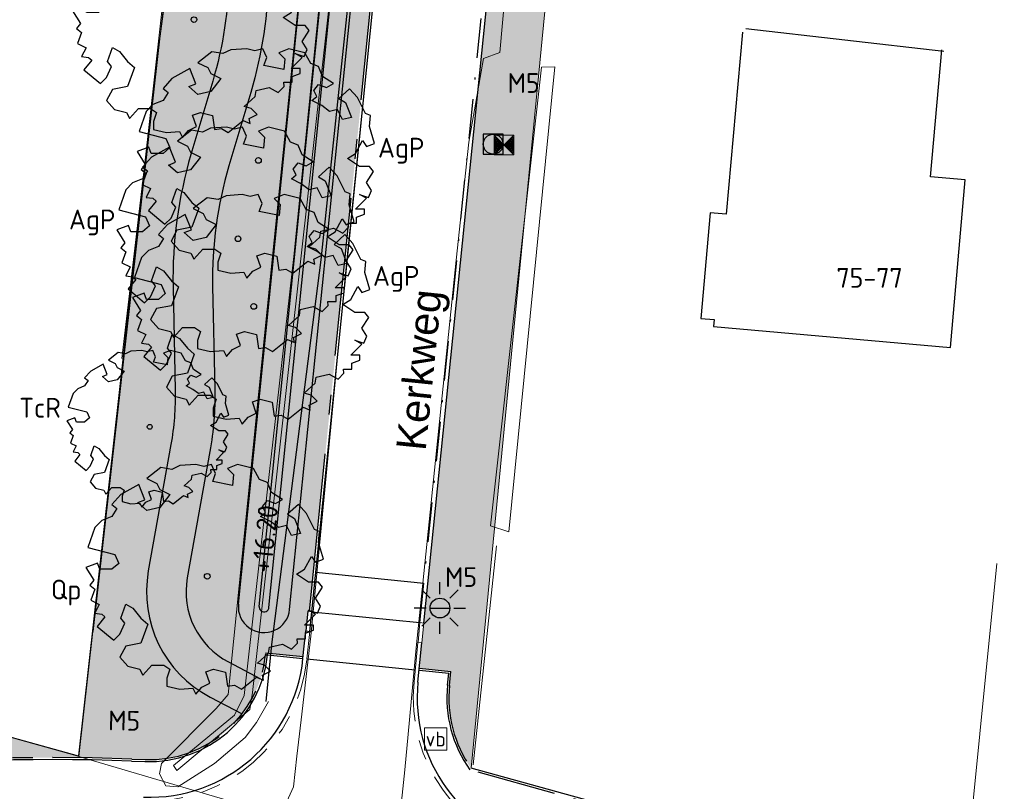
# Model space of a CAD drawing. Header units: metres. Extents: x 174282 to 175177, y 462028 to 462851.
# Tile 22 of 256: x 174562 to 174612, y 462273 to 462312. Entities that reach past the tile are written whole.
import ezdxf
from ezdxf.enums import TextEntityAlignment as Align

# ---------------------------------------------------------------- set-up
doc = ezdxf.new("R2010")
doc.units = ezdxf.units.M
for name, pattern in [('VH-GELEIDEBAND_50X200', [8, 4, -2, 0, -2]), ('VH-OPSLUITBAND', [10, 4, -2, 2, -2]), ('VH-OPSLUITBAND_100X200', [16, 8, -2, 4, -2]), ('VH-OPSLUITBAND_120X250', [26, 16, -4, 2, -4])]:
    doc.linetypes.add(name, pattern=pattern)
for name, color, linetype, lineweight in [('B-ME-GR-HAAG-G', 8, 'GR-HAAG1', 20), ('B-ME-IE-MEUBILAIR_SIGNAALKAST-S', 8, 'Continuous', 20), ('B-ME-IE-MEUBILAIR_WEGMEUBILAIR_VERKEERSBORD-S', 8, 'Continuous', 25), ('B-ME-IE-TERREINAFSCHEIDING_KUNSTMATIG_RASTERHEKWERK-G', 8, 'IE-TERREINAFSCHEIDING-KUNSTMATIG-OPEN', 20), ('B-ME-OG-BEBOUWING_HOOFDGEBOUW-G', 8, 'Continuous', 30), ('B-ME-RI-VWA_RIOOLPUT_INSPECTIEPUT-S', 8, 'Continuous', 20), ('B-ME-VH-VERHARDING_ASFALT-G', 8, 'Continuous', 20), ('B-ME-WH-WATERGANG_SLOOT_BODEM-G', 8, 'Continuous', 20), ('B-ME-WH-WATERGANG_SLOOT_INSTEEK-G', 8, 'Continuous', 20), ('B-WE-OG-BEBOUWING-G', 8, 'Continuous', 30), ('B-WE-OG-BEBOUWING_HUISNUMMER-T20', 8, 'Continuous', 20), ('B-WE-OG-STRAATNAAM-T30', 8, 'Continuous', 20), ('B-WE-OG-WEG_VERHARD_OPEN -G', 8, 'Continuous', 20), ('B-WE-WH-WATERGANG_SLOOT_INSTEEK-G', 8, 'Continuous', 20), ('B-XX-KG-GRENS_PERCEEL-BEREKEND-G', 213, 'Continuous', 20), ('B-XX-KG-GRENS_PERCEEL-G', 213, 'Continuous', 20), ('N-WE-AL-WERKGRENS-G', 173, 'AL-WERKGRENS', 20), ('N-WE-GR-SOORTNAAM-BOOM-T20', 90, 'Continuous', 25), ('N-WE-GR-SOORTNAAM-GRAS-T20', 90, 'Continuous', 25), ('N-WE-IE-MEUBILAIR_WEGMEUBILAIR-LICHTMAST-PAALTOP-6.00-S', 5, 'Continuous', 25), ('N-WE-KL-TRACE_WENSTRACE-A', 1, 'Continuous', 20), ('N-WE-VH-KANTOPSLUITING_ACHTERKANTBAND-G', 50, 'Continuous', 25), ('N-WE-VH-KANTOPSLUITING_EINDVERLOOPBAND_200X200-G', 141, 'Continuous', 25), ('N-WE-VH-KANTOPSLUITING_GELEIDEBAND_50-200X200-G', 210, 'VH-GELEIDEBAND_50X200', 25), ('N-WE-VH-KANTOPSLUITING_OPSLUITBAND_100X200-G', 152, 'VH-OPSLUITBAND_100X200', 25), ('N-WE-VH-KANTOPSLUITING_OPSLUITBAND_120X250-G', 152, 'VH-OPSLUITBAND_120X250', 25), ('N-WE-VH-KANTOPSLUITING_OPSLUITBAND_200X200-G', 152, 'VH-OPSLUITBAND', 20), ('N-WE-VH-VERHARDING_DREMPEL_ASFALT-G', 30, 'Continuous', 25), ('N-WE-VH-VERHARDING_HALFVERHARDING-G', 25, 'Continuous', 25), ('N-WE-VH-VERHARDING_HALFVERHARDING-V', 121, 'Continuous', 25), ('N-WE-WH-NAP-T20', 50, 'Continuous', 20), ('N-WE-WH-WATERGANG_BODEM-G', 92, 'Continuous', 25), ('N-WE-WH-WATERGANG_BODEM-V', 163, 'Continuous', 25), ('N-WE-WH-WATERGANG_INSTEEK-G', 50, 'Continuous', 25), ('N-WE-WH-WATERGANG_TALUD-V', 95, 'Continuous', 25)]:
    doc.layers.add(name, color=color, linetype=linetype, lineweight=lineweight)
for name, color, linetype, lineweight, true_color in [('N-WE-GR-BOOM-1E-GROOTTE-S', 7, 'Continuous', 25, 0x00cc00), ('N-WE-GR-BOOM-2E-GROOTTE-S', 7, 'Continuous', 25, 0x00cc00), ('N-WE-GR-GRAS_BERM-NECTAR-ONDER-MAAIMES-V', 7, 'Continuous', 25, 0xc4ff8a), ('N-WE-VH-KANTOPSLUITING_VERLOOPBAND_50-200x200-200x200-G', 150, 'Continuous', 20, 0x007fff)]:
    doc.layers.add(name, color=color, linetype=linetype, lineweight=lineweight, true_color=true_color)
doc.layers.add('N-WE-VH-MATERIAALGRENS-G', color=7, linetype='Continuous')
doc.styles.add('NLCS-ISO', font='NLCS-ISO.ttf')
doc.styles.add('NLCS-ISO-M500-T20', font='NLCS-ISO.ttf', dxfattribs={"height": 1})
doc.styles.add('NLCS-ISO-M500-T30', font='NLCS-ISO.ttf', dxfattribs={"height": 1.5})
doc.linetypes.add('AL-WERKGRENS', pattern='A,10,[106,Afdeling.shx,S=1,R=0,X=0,Y=0],-2', length=12)
doc.linetypes.add('GR-HAAG1', pattern='A,6,[176,NLCS.SHX,S=0.125,R=0,X=0,Y=0],-2', length=8)
doc.linetypes.add('IE-TERREINAFSCHEIDING-KUNSTMATIG-OPEN', pattern='A,7,-1.5,[67,NLCS.SHX,S=0.75,R=0,X=0,Y=0],-1.5', length=10)

# ---------------------------------------------------------------- blocks, each defined once
blk = doc.blocks.new('068')
at = {"color": 0, "linetype": 'Continuous'}
for p, q in [((-0.5, -0.5), (-0.5, 0.5)), ((-0.5, 0.5), (0.5, 0.5)), ((-0.5, -0.5), (0.5, 0.5)), ((0.5, -0.5), (-0.5, 0.5)), ((0.5, 0.5), (0.5, -0.5)), ((-0.45, -0.4), (-0.45, 0.4)), ((-0.45, 0.4), (-0.05, 0)), ((-0.05, 0), (-0.45, -0.4)), ((-0.4, -0.3), (-0.4, 0.3)), ((-0.4, 0.3), (-0.1, 0)), ((-0.1, 0), (-0.4, -0.3)), ((-0.35, -0.2), (-0.35, 0.2)), ((-0.35, 0.2), (-0.15, 0)), ((-0.15, 0), (-0.35, -0.2)), ((-0.3, -0.1), (-0.3, 0.1)), ((-0.3, 0.1), (-0.2, 0)), ((-0.2, 0), (-0.3, -0.1)), ((-0.26, -0.02), (-0.26, 0.02)), ((-0.26, 0.02), (-0.24, 0)), ((-0.24, 0), (-0.26, -0.02)), ((0.45, 0.4), (0.05, 0)), ((0.05, 0), (0.45, -0.4)), ((0.4, 0.3), (0.1, 0)), ((0.1, 0), (0.4, -0.3)), ((0.35, 0.2), (0.15, 0)), ((0.15, 0), (0.35, -0.2)), ((0.3, 0.1), (0.2, 0)), ((0.2, 0), (0.3, -0.1)), ((0.26, 0.02), (0.24, 0)), ((0.24, 0), (0.26, -0.02)), ((0.26, -0.02), (0.26, 0.02)), ((0.3, -0.1), (0.3, 0.1)), ((0.35, -0.2), (0.35, 0.2)), ((0.4, -0.3), (0.4, 0.3)), ((0.45, -0.4), (0.45, 0.4)), ((0.5, -0.5), (-0.5, -0.5))]:
    blk.add_line(p, q, dxfattribs=at)
blk = doc.blocks.new('B-SRI-PUT_VWA-SO')
at = {"flags": 128}
blk.add_lwpolyline([(-2.00008364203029, 2.000083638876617), (1.99991635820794, 2.000083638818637), (1.999916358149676, -1.99991636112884), (-2.000083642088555, -1.999916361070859)], close=True, dxfattribs=at)
at = {"lineweight": -3, "flags": 128}
blk.add_lwpolyline([(2.000083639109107, -1.99991635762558), (1.99991635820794, 2.000083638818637), (-2.000083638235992, 1.999916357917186), (-1.999916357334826, -2.000083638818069)], close=True, dxfattribs=at)
at = {"lineweight": -3}
blk.add_circle((0, 0), 1.999999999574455, dxfattribs=at)
blk = doc.blocks.new('SIE-WEG_VERKEERSBORD-SO')
at = {"color": 0, "linetype": 'ByBlock', "lineweight": 18}
blk.add_lwpolyline([(-1.125, -1.125), (1.125, -1.125), (1.125, 1.125), (-1.125, 1.125)], close=True, dxfattribs=at)
at = {"color": 0, "linetype": 'ByBlock', "lineweight": 18, "style": 'NLCS-ISO'}
blk.add_text('vb', height=1.5, dxfattribs=at).set_placement((0, 0), align=Align.MIDDLE_CENTER)
blk = doc.blocks.new('SGR-BOOM_1EGROOTTE')
at = {"linetype": 'Continuous', "flags": 128}
blk.add_lwpolyline([(167869.0515202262, 467739.1556611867), (167868.8494327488, 467739.6599609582), (167868.4486004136, 467739.8110639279), (167868.1446613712, 467740.3646383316), (167867.3364325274, 467740.5666382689), (167866.83377547, 467740.3645509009), (167867.1376977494, 467740.0623117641), (167867.0851679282, 467739.5070708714), (167866.0781706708, 467739.7090575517), (167866.2276307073, 467740.1131752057), (167866.0255466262, 467740.5665508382), (167865.6230883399, 467740.4663184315), (167865.2189739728, 467740.5664970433), (167864.4140474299, 467740.5155192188), (167864.0099531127, 467740.3150811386), (167863.4547091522, 467740.4136069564), (167862.7483789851, 467739.8599651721), (167863.2527089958, 467739.6086635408), (167863.4038589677, 467739.3047715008), (167863.9081889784, 467739.0534698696), (167863.403919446, 467738.3979932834), (167862.7484864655, 467738.2484625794), (167862.2950706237, 467738.6492545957), (167862.6511367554, 467738.7906272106), (167862.3459340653, 467739.5593216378), (167861.437546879, 467739.0533050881), (167860.9841914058, 467738.5489616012), (167861.2371828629, 467738.3469246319), (167860.9842317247, 467737.9444427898), (167860.478289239, 467737.7423552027), (167860.1267718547, 467737.3907909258), (167859.7736556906, 467736.3804981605), (167861.1338465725, 467736.027405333), (167861.3359306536, 467735.5740297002), (167860.9844099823, 467735.2717468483), (167860.3798911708, 467735.2717065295), (167860.2645594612, 467735.587631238), (167859.6735173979, 467735.3718649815), (167860.077668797, 467734.7164489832), (167859.8756317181, 467734.4651002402), (167860.126980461, 467734.2630631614), (167859.9249636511, 467733.7078122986), (167860.3487980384, 467733.4959304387), (167860.1270612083, 467733.0523828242), (167860.4786053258, 467733.0031248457), (167860.6371384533, 467732.864022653), (167860.2443994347, 467732.3829941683), (167861.0848543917, 467731.6906366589), (167861.3887363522, 467731.9929163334), (167861.6400345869, 467732.5481704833), (167861.4379639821, 467732.7994922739), (167861.6892521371, 467733.5058761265), (167862.0440918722, 467733.30384595), (167862.4482331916, 467732.7995596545), (167862.7997940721, 467732.4989664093), (167862.4483172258, 467731.5395978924), (167861.6893932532, 467731.3900602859), (167861.3888137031, 467730.8331601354), (167861.7929516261, 467730.3797979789), (167862.3958378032, 467730.2287084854), (167862.4714127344, 467730.0775838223), (167862.5469876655, 467729.9264591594), (167863.0019858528, 467730.4308027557), (167863.6065046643, 467730.4308430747), (167863.9087775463, 467730.228809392), (167863.7593207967, 467729.7754103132), (167863.759347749, 467729.3713026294), (167864.4148008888, 467729.2185739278), (167865.0702403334, 467729.2711844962), (167865.2197475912, 467728.9672923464), (167865.5236260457, 467729.3221388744), (167865.9260776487, 467729.522576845), (167865.7333766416, 467730.0964089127), (167866.1280843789, 467730.2289574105), (167866.7342560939, 467730.076225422), (167866.8345086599, 467729.3715077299), (167867.1876886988, 467729.4240981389), (167867.5392432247, 467729.218782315), (167868.2964940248, 467729.8249943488), (167868.651330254, 467729.6755310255), (167868.5987466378, 467729.9268627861), (167869.0028408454, 467730.1289435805), (167868.7005612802, 467730.4311828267), (167868.3473709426, 467730.5330075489), (167868.9025748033, 467731.0357151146), (167868.9518360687, 467731.3379778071), (167869.6072688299, 467731.4907939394), (167870.0623175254, 467731.2378463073), (167870.3629140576, 467731.5401257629), (167870.3423943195, 467731.7499664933), (167870.7670077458, 467731.7499948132), (167870.7669879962, 467732.0461086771), (167871.1710857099, 467732.1956226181), (167871.1710689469, 467732.4469578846), (167870.7176798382, 467732.4469276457), (167871.2728800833, 467733.0038447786), (167870.919683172, 467733.2042323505), (167871.3730823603, 467733.0531328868), (167871.5241885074, 467733.4063265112), (167871.2728262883, 467733.8104174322), (167871.6243301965, 467734.364035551), (167871.4222595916, 467734.6153573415), (167870.9195890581, 467734.6153238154), (167870.3134004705, 467735.0210337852), (167870.7174913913, 467735.272396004), (167871.0706312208, 467735.9278625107), (167871.2727051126, 467735.6272592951), (167871.6735173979, 467735.776773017), (167871.4221249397, 467736.6342530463), (167871.4746547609, 467737.189493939), (167871.2200273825, 467737.2896825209), (167870.8158659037, 467738.096228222), (167870.4122671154, 467738.5450985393), (167869.8651256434, 467738.0531398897), (167870.2130065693, 467737.8448527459), (167870.5153164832, 467737.087581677), (167870.0619340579, 467736.9873458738), (167869.8089225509, 467737.4899995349), (167869.4048214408, 467737.3914097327), (167869.0023363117, 467737.6936422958), (167868.498006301, 467737.944943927), (167868.7493280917, 467738.1470145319), (167868.5981783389, 467738.4476211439), (167868.8494933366, 467738.7515400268), (167869.2536111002, 467738.6004372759), (167869.6067811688, 467738.8025146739)], close=True, dxfattribs=at)
at = {"linetype": 'Continuous'}
blk.add_circle((167865.804156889, 467734.918884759), 0.143196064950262, dxfattribs=at)
blk = doc.blocks.new('SGR-BOOM_2EGROOTTE')
at = {"linetype": 'Continuous', "flags": 128}
blk.add_lwpolyline([(2.215013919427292, 2.88988874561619), (2.077170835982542, 3.233869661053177), (1.803764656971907, 3.336936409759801), (1.596449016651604, 3.714527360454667), (1.04515926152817, 3.852310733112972), (0.702298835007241, 3.714467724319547), (0.9096030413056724, 3.508311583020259), (0.873772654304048, 3.129583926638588), (0.1869037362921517, 3.26735825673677), (0.288849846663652, 3.543005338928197), (0.1510090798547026, 3.85225109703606), (-0.1235061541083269, 3.783882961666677), (-0.3991509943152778, 3.85221440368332), (-0.948188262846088, 3.817442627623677), (-1.223819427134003, 3.680724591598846), (-1.602549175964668, 3.747928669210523), (-2.084334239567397, 3.370291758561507), (-1.740332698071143, 3.198879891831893), (-1.637233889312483, 2.991596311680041), (-1.293232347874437, 2.820184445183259), (-1.637192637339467, 2.373086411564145), (-2.084260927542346, 2.271092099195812), (-2.393534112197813, 2.544470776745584), (-2.15066278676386, 2.640900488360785), (-2.358840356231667, 3.165223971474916), (-2.97844772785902, 2.82007204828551), (-3.287679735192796, 2.47606131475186), (-3.11511524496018, 2.338252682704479), (-3.287652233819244, 2.06372138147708), (-3.632753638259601, 1.92587822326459), (-3.872522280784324, 1.686077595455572), (-4.113381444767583, 0.9969608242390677), (-3.185600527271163, 0.7561175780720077), (-3.047759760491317, 0.4468718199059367), (-3.287530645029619, 0.2406858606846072), (-3.69987057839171, 0.2406583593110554), (-3.778537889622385, 0.4561493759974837), (-4.181685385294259, 0.3089760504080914), (-3.906015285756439, -0.1380806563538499), (-4.043823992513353, -0.3095246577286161), (-3.872379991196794, -0.4473333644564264), (-4.010174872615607, -0.8260678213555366), (-3.721079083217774, -0.9705916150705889), (-3.872324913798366, -1.273133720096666), (-3.63253803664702, -1.306732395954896), (-3.524403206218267, -1.401613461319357), (-3.792288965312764, -1.729721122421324), (-3.219017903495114, -2.201975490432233), (-3.011741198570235, -1.99579169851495), (-2.840331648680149, -1.617054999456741), (-2.978163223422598, -1.445629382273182), (-2.806760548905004, -0.963807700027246), (-2.56472574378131, -1.101611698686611), (-2.28906251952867, -1.445583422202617), (-2.049264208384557, -1.650616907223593), (-2.289005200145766, -2.304998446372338), (-2.80666429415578, -2.406997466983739), (-3.011688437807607, -2.786856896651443), (-2.736027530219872, -3.09609346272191), (-2.324801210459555, -3.199151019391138), (-2.273251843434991, -3.30223256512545), (-2.221702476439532, -3.405314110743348), (-1.91134998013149, -3.061303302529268), (-1.499010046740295, -3.061275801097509), (-1.292830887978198, -3.199082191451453), (-1.394774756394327, -3.508343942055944), (-1.394756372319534, -3.783984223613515), (-0.9476743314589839, -3.888159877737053), (-0.5006016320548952, -3.852274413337), (-0.3986233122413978, -4.059558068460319), (-0.1913489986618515, -3.817518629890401), (0.08316167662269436, -3.680800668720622), (-0.04827893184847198, -3.289392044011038), (0.2209496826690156, -3.198981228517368), (0.6344170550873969, -3.303159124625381), (0.7027989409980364, -3.783844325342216), (0.9437016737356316, -3.747972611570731), (1.183495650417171, -3.888017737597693), (1.70001348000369, -3.474522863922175), (1.94204589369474, -3.576471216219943), (1.906178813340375, -3.405038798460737), (2.18180990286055, -3.267200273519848), (1.975626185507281, -3.061044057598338), (1.734716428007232, -2.991589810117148), (2.113418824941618, -2.648694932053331), (2.147019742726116, -2.442522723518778), (2.594087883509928, -2.338287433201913), (2.904474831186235, -2.510822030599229), (3.109510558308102, -2.304638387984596), (3.09551412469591, -2.161506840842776), (3.385141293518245, -2.16148752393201), (3.385127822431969, -1.959509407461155), (3.660761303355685, -1.857526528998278), (3.660749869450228, -1.686091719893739), (3.351494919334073, -1.686112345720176), (3.730194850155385, -1.306241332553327), (3.48928060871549, -1.169557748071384), (3.798542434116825, -1.272622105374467), (3.901611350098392, -1.03171010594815), (3.730158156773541, -0.7560812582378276), (3.969917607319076, -0.3784604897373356), (3.832086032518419, -0.2070348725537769), (3.489216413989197, -0.2070577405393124), (3.075737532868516, 0.06967545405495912), (3.351366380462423, 0.2411286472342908), (3.592241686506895, 0.68821980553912), (3.730075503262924, 0.483179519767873), (4.00346800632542, 0.5851622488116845), (3.831994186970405, 1.170046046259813), (3.86782457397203, 1.548773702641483), (3.694144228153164, 1.617111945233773), (3.418467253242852, 2.16725363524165), (3.143174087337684, 2.473426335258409), (2.769971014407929, 2.137863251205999), (3.007259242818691, 1.99579139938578), (3.213463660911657, 1.479259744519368), (2.904213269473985, 1.410889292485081), (2.731635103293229, 1.753747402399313), (2.455999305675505, 1.686499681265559), (2.18146576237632, 1.892651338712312), (1.837464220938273, 2.064063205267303), (2.008889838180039, 2.201894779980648), (1.905791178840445, 2.406937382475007), (2.077212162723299, 2.614239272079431), (2.352859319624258, 2.511172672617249), (2.593755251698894, 2.649008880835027)], close=True, dxfattribs=at)
at = {"linetype": 'Continuous'}
blk.add_circle((0, 0), 0.1231508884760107, dxfattribs=at)
blk = doc.blocks.new('lichtmast 5.00 m')
blk.add_hatch(color=256).paths.add_polyline_path([(-0.2500000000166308, 0, 1), (0.2500000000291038, 0)])
for p, q in [((0, 0.3499999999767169), (0, 0.6500000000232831)), ((-0.2474873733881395, 0.2474873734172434), (-0.4596194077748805, 0.4596194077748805)), ((0.2474873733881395, 0.247487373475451), (0.4596194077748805, 0.4596194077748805)), ((-0.3500000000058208, 0), (-0.6499999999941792, 0)), ((-0.2500000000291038, 0), (0.2500000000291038, 0)), ((0.3500000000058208, 0), (0.6499999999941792, 0)), ((-0.2474873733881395, -0.2474873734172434), (-0.4596194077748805, -0.4596194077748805)), ((0.2474873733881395, -0.247487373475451), (0.459619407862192, -0.4596194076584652)), ((0, -0.6500000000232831), (0, -0.3499999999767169))]:
    blk.add_line(p, q)
blk.add_circle((0, 0), 0.2500000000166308)

msp = doc.modelspace()

# ---------------------------------------------------------------- hatches: boundary and pattern name
at = {"layer": 'N-WE-GR-GRAS_BERM-NECTAR-ONDER-MAAIMES-V'}
h = msp.add_hatch(color=256, dxfattribs=at)
h.dxf.hatch_style = 1
edge = h.paths.add_edge_path()
edge.add_line((174581.0682278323, 462362.9317424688), (174579.4423578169, 462363.0933385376))
edge.add_line((174579.4423578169, 462363.0933385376), (174578.200355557, 462350.5783517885))
edge.add_line((174578.200355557, 462350.5783517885), (174577.7565812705, 462350.6224587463))
edge.add_line((174577.7565812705, 462350.6224587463), (174576.5689934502, 462346.9349386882))
edge.add_arc((174595.6060820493, 462340.803930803), 20.00000000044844, 162.1485363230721, 185.7635295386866)
edge.add_line((174575.7071853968, 462338.7954706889), (174575.9888729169, 462336.0046406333))
edge.add_arc((174554.1000866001, 462333.7953345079), 21.99999999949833, -8.927431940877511, 5.763529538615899, ccw=False)
edge.add_line((174575.8335715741, 462330.3813001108), (174574.7846808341, 462323.7041409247))
edge.add_arc((174594.5423944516, 462320.6004732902), 20.0000000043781, 171.0725680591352, 179.3425672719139)
edge.add_line((174574.5437110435, 462320.8299555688), (174574.4732751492, 462314.6916813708))
edge.add_arc((174552.4747234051, 462314.9441118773), 21.99999999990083, 343.47647808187, 359.34256727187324, ccw=False)
edge.add_line((174573.5661906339, 462308.687114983), (174572.4664879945, 462304.9801701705))
edge.add_arc((174591.6405491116, 462299.2919911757), 20.00000000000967, 163.476478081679, 181.1564463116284)
edge.add_line((174571.6446228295, 462298.8883426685), (174571.7499025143, 462293.673001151))
edge.add_line((174571.7499025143, 462293.673001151), (174571.5037281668, 462290.5358951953))
edge.add_line((174571.5037281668, 462290.5358951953), (174570.3621292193, 462284.1465438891))
edge.add_arc((174574.2997708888, 462283.4429971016), 3.999999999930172, 169.8697374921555, 242.3963243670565)
edge.add_line((174572.4463593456, 462279.8983016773), (174574.0639364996, 462279.052520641))
edge.add_arc((174568.3926427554, 462280.8754742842), 5.957074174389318, 342.1807649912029, 355.0852093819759)
edge.add_line((174574.3278140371, 462280.3651071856), (174576.2181290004, 462280.1735103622))
edge.add_line((174576.2181290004, 462280.1735103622), (174576.4500619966, 462282.4617863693))
edge.add_line((174576.4500619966, 462282.4617863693), (174576.5296542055, 462282.4537191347))
edge.add_line((174576.5296542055, 462282.4537191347), (174584.6505840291, 462362.5756902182))
edge.add_line((174584.6505840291, 462362.5756902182), (174583.6554850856, 462362.6745936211))
edge.add_line((174583.6554850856, 462362.6745936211), (174575.5347515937, 462282.5545595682))
edge.add_arc((174574.2413781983, 462282.6856521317), 1.299999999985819, 174.2124315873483, 354.212431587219, ccw=False)
edge.add_line((174572.948004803, 462282.8167446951), (174581.0682278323, 462362.9317424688))
h = msp.add_hatch(color=256, dxfattribs=at)
h.dxf.hatch_style = 1
edge = h.paths.add_edge_path()
edge.add_line((174573.1744499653, 462348.7165165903), (174564.891, 462275.115))
edge.add_line((174564.891, 462275.115), (174559.7597015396, 462276.5498228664))
edge.add_line((174559.7597015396, 462276.5498228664), (174560.0034463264, 462275.0071456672))
edge.add_arc((174563.5352665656, 462167.9653956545), 107.099999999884, 87.85028068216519, 91.88977673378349, ccw=False)
edge.add_line((174567.5526815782, 462274.9900207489), (174568.226490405, 462274.9647277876))
edge.add_arc((174568.4478045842, 462280.8605754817), 5.899999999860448, 267.8502806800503, 322.6380677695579)
edge.add_line((174573.1372307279, 462277.2801729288), (174571.519653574, 462278.1259539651))
edge.add_arc((174574.299770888, 462283.4429971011), 5.999999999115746, 169.8697374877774, 242.39632437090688, ccw=False)
edge.add_line((174568.3933083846, 462284.4983172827), (174569.5349073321, 462290.8876685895))
edge.add_arc((174555.753161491, 462293.3500823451), 13.99999999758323, 349.8697374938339, 361.1564463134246)
edge.add_line((174569.7503098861, 462293.6326363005), (174569.6450302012, 462298.8479778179))
edge.add_arc((174591.6405491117, 462299.2919911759), 22.0000000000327, 163.4764780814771, 181.1564463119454, ccw=False)
edge.add_line((174570.5490818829, 462305.5489880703), (174571.6487845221, 462309.2559328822))
edge.add_arc((174552.4747234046, 462314.9441118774), 20.00000000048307, 343.4764780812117, 359.3425672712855)
edge.add_line((174572.4734068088, 462314.7146295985), (174572.5438427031, 462320.8529037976))
edge.add_arc((174594.5423944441, 462320.6004732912), 21.99999999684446, 171.0725680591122, 179.3425672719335, ccw=False)
edge.add_line((174572.8089094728, 462324.0145076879), (174573.8578002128, 462330.6916668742))
edge.add_arc((174554.1000865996, 462333.7953345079), 19.99999999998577, 351.0725680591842, 365.7635295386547)
edge.add_line((174573.9989832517, 462335.803794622), (174573.7172957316, 462338.5946246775))
edge.add_arc((174595.6060820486, 462340.8039308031), 21.99999999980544, 162.1485363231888, 185.7635295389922, ccw=False)
edge.add_line((174574.6652845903, 462347.5480394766), (174575.0140195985, 462348.6308792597))
edge.add_line((174575.0140195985, 462348.6308792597), (174573.1744499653, 462348.7165165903))
h = msp.add_hatch(color=256, dxfattribs=at)
h.dxf.hatch_style = 1
edge = h.paths.add_edge_path()
edge.add_line((174588.812256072, 462336.9952605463), (174587.9168437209, 462337.0860169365))
edge.add_line((174587.9168437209, 462337.0860169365), (174588.0006329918, 462337.9126909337))
edge.add_line((174588.0006329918, 462337.9126909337), (174590.8781569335, 462340.243165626))
edge.add_line((174590.8781569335, 462340.243165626), (174591.1215573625, 462340.4402929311))
edge.add_line((174591.1215573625, 462340.4402929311), (174584.707, 462274.5250000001))
edge.add_line((174584.707, 462274.5250000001), (174584.7039725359, 462274.5258365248))
edge.add_arc((174589.7771385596, 462278.0899614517), 6.199999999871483, 174.2124315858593, 215.0897486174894, ccw=False)
edge.add_line((174583.6087423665, 462278.715172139), (174583.6798985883, 462279.4172071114))
edge.add_line((174583.6798985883, 462279.4172071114), (174582.0880544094, 462279.5785518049))
edge.add_line((174582.0880544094, 462279.5785518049), (174582.2191469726, 462280.8719252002))
edge.add_line((174582.2191469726, 462280.8719252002), (174582.3199874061, 462281.866827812))
edge.add_line((174582.3199874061, 462281.866827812), (174586.4647414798, 462322.7594193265))
edge.add_line((174586.4647414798, 462322.7594193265), (174587.3601538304, 462322.6686629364))
edge.add_line((174587.3601538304, 462322.6686629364), (174588.812256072, 462336.9952605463))
at = {"layer": 'N-WE-KL-TRACE_WENSTRACE-A'}
h = msp.add_hatch(dxfattribs=at)
h.set_pattern_fill('AKL-WENSTRACE', color=256, scale=5, angle=356.7300000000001, pattern_type=2)
h.set_pattern_definition([(41.73000000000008, (0, 0), (-0.4160132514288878, 0.4664311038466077), [])])
edge = h.paths.add_edge_path()
edge.add_line((174640.9955620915, 462307.1457300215), (174643.3189782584, 462347.7604626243))
edge.add_arc((174649.4090214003, 462347.4120741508), 6.099999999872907, 99.6345544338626, 176.7258923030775, ccw=False)
edge.add_line((174648.3881049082, 462353.4260353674), (174648.4464833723, 462354.4465265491))
edge.add_line((174648.4464833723, 462354.4465265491), (174648.9849437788, 462363.8591430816))
edge.add_line((174648.9849437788, 462363.8591430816), (174622.8277093, 462365.3555001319))
edge.add_line((174622.8277093, 462365.3555001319), (174622.599257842, 462361.362029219))
edge.add_line((174622.599257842, 462361.362029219), (174595.3099567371, 462362.9231475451))
edge.add_line((174595.3099567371, 462362.9231475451), (174594.3148577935, 462363.0220509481))
edge.add_line((174594.3148577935, 462363.0220509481), (174578.8861048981, 462364.555522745))
edge.add_line((174578.8861048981, 462364.555522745), (174581.8766701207, 462394.6445611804))
edge.add_line((174581.8766701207, 462394.6445611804), (174597.8977231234, 462393.0405319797))
edge.add_line((174597.8977231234, 462393.0405319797), (174598.0668715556, 462394.0285963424))
edge.add_line((174598.0668715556, 462394.0285963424), (174571.9276195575, 462396.6456604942))
edge.add_arc((174567.3549686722, 462350.9739968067), 45.90000000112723, 84.2825946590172, 105.3853352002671)
edge.add_line((174555.1772695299, 462395.229094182), (174516.043059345, 462384.4605123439))
edge.add_line((174516.043059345, 462384.4605123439), (174516.3083686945, 462383.4963490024))
edge.add_line((174516.3083686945, 462383.4963490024), (174555.4425788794, 462394.2649308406))
edge.add_arc((174567.3549686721, 462350.9739968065), 44.90000000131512, 84.28259465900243, 105.3853352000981, ccw=False)
edge.add_line((174571.8279975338, 462395.6506351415), (174580.8816445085, 462394.74418323))
edge.add_line((174580.8816445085, 462394.74418323), (174576.6966066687, 462352.6371716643))
edge.add_line((174576.6966066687, 462352.6371716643), (174577.6917037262, 462352.5382684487))
edge.add_line((174577.6917037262, 462352.5382684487), (174578.7872016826, 462363.5604256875))
edge.add_line((174578.7872016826, 462363.5604256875), (174595.2319144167, 462361.9259771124))
edge.add_line((174595.2319144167, 462361.9259771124), (174623.5405127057, 462360.3065486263))
edge.add_line((174623.5405127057, 462360.3065486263), (174623.7689641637, 462364.3000195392))
edge.add_line((174623.7689641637, 462364.3000195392), (174647.9294631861, 462362.917888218))
edge.add_line((174647.9294631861, 462362.917888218), (174647.4325432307, 462354.231424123))
edge.add_arc((174649.4090214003, 462347.4120741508), 7.099999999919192, 106.1633752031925, 176.7258923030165)
edge.add_line((174642.3206105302, 462347.8175754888), (174639.9400814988, 462306.2044751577))
edge.add_line((174639.9400814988, 462306.2044751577), (174679.0354000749, 462303.9679789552))
edge.add_line((174679.0354000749, 462303.9679789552), (174683.9916293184, 462341.6898671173))
edge.add_line((174683.9916293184, 462341.6898671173), (174690.2732923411, 462356.4890171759))
edge.add_line((174690.2732923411, 462356.4890171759), (174695.9835020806, 462370.4529493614))
edge.add_arc((174687.3754168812, 462373.9730160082), 9.299999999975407, 337.7590890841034, 439.7882787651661)
edge.add_line((174689.0241774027, 462383.1256980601), (174670.746193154, 462386.4182869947))
edge.add_arc((174621.1973154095, 462048.6945919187), 341.3391063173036, 81.65343966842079, 85.32544512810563)
edge.add_line((174649.0150505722, 462388.898294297), (174631.1794015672, 462389.9186047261))
edge.add_line((174631.1794015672, 462389.9186047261), (174631.1794015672, 462402.8880249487))
edge.add_line((174631.1794015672, 462402.8880249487), (174630.1794015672, 462402.9675234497))
edge.add_line((174630.1794015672, 462402.9675234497), (174630.1794015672, 462389.9758109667))
edge.add_line((174630.1794015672, 462389.9758109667), (174597.6968516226, 462391.8340155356))
edge.add_line((174597.6968516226, 462391.8340155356), (174594.3149590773, 462363.0230502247))
edge.add_line((174594.3149590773, 462363.0230502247), (174595.3100648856, 462362.9242145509))
edge.add_line((174595.3100648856, 462362.9242145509), (174598.53971578, 462390.7841635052))
edge.add_line((174598.53971578, 462390.7841635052), (174648.9579377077, 462387.8999265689))
edge.add_arc((174620.9313556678, 462046.4013109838), 342.6467477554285, 81.66799307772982, 85.30828514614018, ccw=False)
edge.add_line((174670.5839372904, 462385.4314200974), (174688.8468913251, 462382.1415386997))
edge.add_arc((174687.3754168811, 462373.9730160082), 8.300000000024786, -22.24091091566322, 79.7882787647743, ccw=False)
edge.add_line((174695.0579015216, 462370.8314511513), (174689.6178399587, 462357.528148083))
edge.add_line((174689.6178399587, 462357.528148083), (174687.4210503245, 462352.3491569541))
edge.add_line((174687.4210503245, 462352.3491569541), (174649.8145227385, 462354.5004850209))
edge.add_arc((174649.4090213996, 462347.4120741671), 7.099999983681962, 86.72589228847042, 97.63358012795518)
edge.add_line((174648.4658765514, 462354.4491529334), (174648.4311116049, 462353.4331780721))
edge.add_arc((174649.4090214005, 462347.4120741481), 6.10000000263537, 86.72589230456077, 99.22506903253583, ccw=False)
edge.add_line((174649.7574098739, 462353.5021172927), (174687.0067808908, 462351.3712208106))
edge.add_line((174687.0067808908, 462351.3712208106), (174683.0178484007, 462341.9548339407))
edge.add_line((174683.0178484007, 462341.9548339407), (174678.164951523, 462305.019408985))
edge.add_line((174678.164951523, 462305.019408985), (174640.9955620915, 462307.1457300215))
at = {"layer": 'N-WE-VH-VERHARDING_HALFVERHARDING-V'}
h = msp.add_hatch(color=256, dxfattribs=at)
h.dxf.hatch_style = 1
h.paths.add_polyline_path([(174575.8335715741, 462330.3813001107, 0.06418935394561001), (174575.9888729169, 462336.0046406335), (174575.7071853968, 462338.7954706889, -0.1034060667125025), (174576.5689934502, 462346.9349386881), (174577.7565812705, 462350.6224587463), (174575.7205903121, 462350.8248169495), (174574.6652845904, 462347.5480394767, 0.1034060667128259), (174573.7172957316, 462338.5946246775), (174573.9989832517, 462335.8037946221, -0.06418935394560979), (174573.8578002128, 462330.6916668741), (174572.8089094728, 462324.0145076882, 0.03610034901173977), (174572.5438427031, 462320.8529037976), (174572.4734068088, 462314.7146295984, -0.06933968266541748), (174571.6487845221, 462309.2559328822), (174570.5490818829, 462305.5489880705, 0.07729680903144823), (174569.6450302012, 462298.8479778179), (174569.7503098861, 462293.6326363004, -0.04928741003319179), (174569.5349073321, 462290.8876685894), (174568.3933083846, 462284.4983172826, 0.327461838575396), (174571.519653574, 462278.1259539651), (174573.1372307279, 462277.2801729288, 0.08536329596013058), (174574.0639364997, 462279.052520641), (174572.4463593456, 462279.8983016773, -0.3274618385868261), (174570.3621292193, 462284.1465438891), (174571.5037281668, 462290.5358951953, 0.04928741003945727), (174571.7499025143, 462293.673001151), (174571.6446228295, 462298.8883426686, -0.0772968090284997), (174572.4664879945, 462304.9801701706), (174573.5661906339, 462308.6871149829, 0.06933968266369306), (174574.4732751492, 462314.6916813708), (174574.5437110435, 462320.8299555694, -0.03610034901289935), (174574.7846808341, 462323.7041409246)])
at = {"layer": 'N-WE-WH-WATERGANG_BODEM-V'}
h = msp.add_hatch(color=256, dxfattribs=at)
h.dxf.hatch_style = 1
edge = h.paths.add_edge_path()
edge.add_line((174582.6106311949, 462362.7784421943), (174582.1130811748, 462362.8278939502))
edge.add_line((174582.1130811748, 462362.8278939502), (174573.9926525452, 462282.7108622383))
edge.add_arc((174574.2413781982, 462282.6856521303), 0.249999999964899, 174.2124316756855, 354.2124316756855)
edge.add_line((174574.4901038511, 462282.6604420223), (174582.6106311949, 462362.7784421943))
at = {"layer": 'N-WE-WH-WATERGANG_TALUD-V'}
h = msp.add_hatch(color=256, dxfattribs=at)
h.dxf.hatch_style = 1
edge = h.paths.add_edge_path()
edge.add_line((174583.6554850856, 462362.6745936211), (174582.6106311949, 462362.7784421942))
edge.add_line((174582.6106311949, 462362.7784421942), (174574.4901038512, 462282.6604420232))
edge.add_arc((174574.2413781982, 462282.6856521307), 0.2499999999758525, 174.2124317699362, 354.21243178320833, ccw=False)
edge.add_line((174573.9926525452, 462282.7108622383), (174582.1130817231, 462362.8278938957))
edge.add_line((174582.1130817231, 462362.8278938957), (174581.0682278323, 462362.9317424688))
edge.add_line((174581.0682278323, 462362.9317424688), (174572.948004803, 462282.8167446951))
edge.add_arc((174574.2413781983, 462282.6856521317), 1.299999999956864, 174.2124315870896, 354.2124315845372)
edge.add_line((174575.5347515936, 462282.5545595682), (174583.6554850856, 462362.6745936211))

# ---------------------------------------------------------------- linework, layer by layer
at = {"layer": 'B-ME-GR-HAAG-G', "ltscale": 0.5}
msp.add_line((174585.9807824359, 462285.7624218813), (174584.8014755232, 462274.697560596), dxfattribs=at)
msp.add_lwpolyline([(174588.930189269, 462309.976642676), (174588.2521389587, 462309.966100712), (174587.1653813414, 462300.1333767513), (174585.6786746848, 462286.7848560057), (174586.6052602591, 462286.4731906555), (174588.930189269, 462309.976642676)], dxfattribs=at)
at = {"layer": 'B-ME-IE-TERREINAFSCHEIDING_KUNSTMATIG_RASTERHEKWERK-G', "ltscale": 0.5, "flags": 128}
msp.add_lwpolyline([(174567.0617314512, 462295.2429746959), (174568.8623413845, 462310.5368462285), (174570.3141754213, 462321.2693526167), (174571.4227708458, 462331.3585474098)], dxfattribs=at)
at = {"layer": 'B-ME-OG-BEBOUWING_HOOFDGEBOUW-G'}
msp.add_line((174598.5924063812, 462311.9190990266), (174608.5837806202, 462310.7670371), dxfattribs=at)
at = {"layer": 'B-ME-VH-VERHARDING_ASFALT-G'}
for points in [[(174546.7676714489, 462270.1035113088), (174552.3359887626, 462270.3184062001), (174559.9778759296, 462270.4684423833), (174562.0031649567, 462270.4364112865), (174565.9367455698, 462270.231651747), (174567.5417173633, 462270.103416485), (174569.3885689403, 462269.8352016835), (174571.6167107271, 462269.7384342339), (174573.5418886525, 462270.7808950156), (174575.1398886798, 462272.290291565), (174575.7220060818, 462273.5806765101), (174575.8956517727, 462275.1392301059), (174576.1104825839, 462276.9705299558), (174576.6104964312, 462281.2038123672), (174578.4291569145, 462300.2180287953), (174580.5687191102, 462321.1805822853), (174582.5354463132, 462340.1082825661), (174582.9053681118, 462342.2365643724), (174584.3045771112, 462357.8989038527), (174585.7826636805, 462370.6598706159), (174587.8260095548, 462393.1657960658), (174588.6844881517, 462400.7166714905), (174589.1816224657, 462405.625526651)], [(174590.0185363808, 462359.8390019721), (174588.808353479, 462347.9668515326), (174587.877506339, 462339.1835454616), (174586.1635468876, 462321.7565921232), (174586.3562877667, 462320.6170950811), (174586.9892462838, 462320.0956600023), (174586.1617222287, 462310.7030980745), (174585.3238038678, 462310.4060392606), (174584.5884351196, 462306.1686428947), (174583.9537580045, 462300.2106587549), (174581.9335416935, 462280.616675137), (174581.5167533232, 462276.2549958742), (174581.3486978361, 462274.454501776), (174580.9962926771, 462271.0698246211), (174581.0063807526, 462270.6532879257), (174582.5379828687, 462268.1953176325), (174584.2007533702, 462266.9933928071), (174585.9083662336, 462266.5621005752), (174587.6147008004, 462266.1449330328), (174589.4725908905, 462265.7098716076), (174602.4074119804, 462262.2559550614), (174605.8449691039, 462261.3166998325), (174613.2254037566, 462259.2533608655)]]:
    msp.add_lwpolyline(points, dxfattribs=at)
at = {"layer": 'B-ME-WH-WATERGANG_SLOOT_BODEM-G'}
msp.add_lwpolyline([(174580.1150068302, 462340.1813268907), (174578.4355986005, 462321.2524522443), (174576.1146676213, 462300.4301197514), (174573.6568964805, 462278.3642251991), (174573.5265570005, 462277.5051025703), (174569.8427155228, 462274.4117785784), (174569.6619679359, 462274.6662349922), (174572.7562949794, 462277.2150420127), (174573.2283280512, 462278.2015076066), (174575.7519981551, 462300.3976930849), (174577.8563000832, 462321.2787256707), (174579.7611465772, 462340.2521808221), (174580.6650040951, 462348.3105781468)], dxfattribs=at)
at = {"layer": 'B-ME-WH-WATERGANG_SLOOT_INSTEEK-G'}
for points in [[(174572.4364787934, 462278.2626249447), (174574.6874325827, 462300.5634547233), (174576.7998183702, 462321.2681950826), (174578.7028340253, 462340.4070055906), (174579.4421380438, 462348.4714935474)], [(174574.4686082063, 462277.8949283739), (174573.8553986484, 462276.8480433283), (174573.2851876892, 462276.0886038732), (174571.7419535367, 462274.7700385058), (174569.879248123, 462273.5963066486), (174569.2866702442, 462273.6397641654), (174568.9628923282, 462274.2450055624), (174569.0584224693, 462274.7682634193), (174571.8174296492, 462277.5428435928), (174572.4364787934, 462278.2626249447)]]:
    msp.add_lwpolyline(points, dxfattribs=at)
at = {"layer": 'B-WE-OG-BEBOUWING-G'}
for points in [[(174598.411, 462311.7319999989), (174597.5970000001, 462302.529000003), (174596.778, 462302.6020000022), (174596.306, 462297.2650000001), (174596.9880000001, 462297.2050000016), (174596.9570000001, 462296.8570000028), (174608.925, 462295.7970000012), (174609.675, 462304.2650000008)], [(174609.675, 462304.2650000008), (174607.918, 462304.4209999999), (174608.487, 462310.8399999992)]]:
    msp.add_lwpolyline(points, dxfattribs=at)
at = {"layer": 'B-WE-OG-WEG_VERHARD_OPEN -G'}
msp.add_lwpolyline([(174611.2666227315, 462284.8697400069), (174609.5570518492, 462267.6586321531)], dxfattribs=at)
at = {"layer": 'B-WE-WH-WATERGANG_SLOOT_INSTEEK-G', "lineweight": -3}
msp.add_lwpolyline([(174586.1245640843, 462390.9218476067), (174585.854, 462387.4819999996), (174584.19, 462371.6020000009), (174583.166, 462360.3090000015), (174581.957, 462349.589), (174581.32, 462340.5690000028), (174579.807, 462326.522000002), (174578.863, 462316.857), (174577.107, 462300.2200000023), (174574.626, 462280.7770000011), (174574.3305663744, 462277.9051651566)], dxfattribs=at)
at = {"layer": 'B-XX-KG-GRENS_PERCEEL-BEREKEND-G'}
for points in [[(174565.6038732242, 462281.4413445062), (174573.1744499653, 462348.7165165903), (174513.677, 462351.514), (174531.8, 462277.445)], [(174630, 462262.01), (174584.707, 462274.525), (174591.833, 462347.751), (174635.8, 462345.444)]]:
    msp.add_lwpolyline(points, dxfattribs=at)
at = {"layer": 'B-XX-KG-GRENS_PERCEEL-G', "flags": 128}
for points in [[(174540.799, 462282.289), (174541.171, 462282.433), (174544.951, 462280.682), (174564.662, 462275.182), (174564.891, 462275.115)], [(174565.5906080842, 462281.4414376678), (174564.891, 462275.115)], [(174564.891, 462275.115), (174582.373, 462269.973), (174597.06, 462265.687), (174609.687, 462262.213), (174628.526, 462257.132), (174628.724, 462257.079)]]:
    msp.add_lwpolyline(points, dxfattribs=at)
at = {"layer": 'N-WE-AL-WERKGRENS-G', "flags": 128}
msp.add_lwpolyline([(174681.5973007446, 462243.5125462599), (174681.058, 462261.019), (174682.966, 462284.801), (174683.583, 462297.765), (174686.249, 462320.652), (174688.507, 462336.11), (174690.024, 462341.923), (174715.341, 462404.33), (174717.601, 462411.68), (174737.648, 462460.859), (174741.719, 462470.505), (174748.8174954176, 462487.3586613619), (174674.4426188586, 462494.0136810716, 0.04199874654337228), (174666.0577772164, 462494.0580673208), (174643.5965542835, 462492.2877370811, -0.02119842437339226), (174639.3615599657, 462492.1340915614), (174613.9155730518, 462492.2899863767), (174609.2232672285, 462496.2598588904), (174608.9575721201, 462517.182709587), (174610.5956108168, 462533.7283149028), (174610.9540414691, 462546.9261407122), (174609.5377019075, 462546.9261407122), (174609.5576061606, 462563.2145506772), (174618.4041220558, 462564.58360208), (174617.8821627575, 462574.521242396), (174609.6591004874, 462573.6964514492), (174609.1962527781, 462609.6936768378), (174614.4864065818, 462610.5266680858), (174612.9706969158, 462619.9735749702), (174609.0880396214, 462619.5310938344), (174608.9272320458, 462630.6163253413), (174611.9378306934, 462638.3239748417), (174653.3349444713, 462646.1372608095), (174694.6818985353, 462654.970900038), (174753.65584954, 462669.6940842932), (174754.2374067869, 462666.5807575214), (174760.4149001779, 462667.3878026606), (174761.8521453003, 462678.247315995), (174772.3394313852, 462679.7783996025), (174801.2688373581, 462672.4202533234), (174803.3914212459, 462678.6153061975), (174801.3912631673, 462679.5941639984), (174797.2767374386, 462686.2291198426), (174795.7751198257, 462697.8273500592), (174787.848539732, 462696.8455267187), (174788.4591136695, 462691.5931226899), (174783.4545685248, 462686.9545733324), (174765.0261672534, 462688.3792341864), (174763.0242693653, 462691.2723908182), (174740.9829572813, 462686.155677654), (174741.9639806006, 462681.4808580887), (174695.5872891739, 462670.3409632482), (174674.2147626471, 462665.2945028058), (174611.4374820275, 462653.0732600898), (174598.8645312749, 462662.13523327), (174595.0223441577, 462656.9130516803), (174598.2662547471, 462653.8008350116), (174601.5634410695, 462645.0663725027), (174585.1842807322, 462641.5586732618), (174585.8464585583, 462637.5875608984), (174468.1056243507, 462610.7709373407), (174467.2560214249, 462614.5686403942), (174459.4445290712, 462613.0280098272), (174458.9501893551, 462618.3943176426), (174449.1204393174, 462618.0455648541), (174449.2902757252, 462624.9096309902), (174429.9505628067, 462629.3682605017), (174428.4125051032, 462620.5774745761), (174434.3719258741, 462618.9092756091), (174430.6410069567, 462597.2567441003), (174453.0229303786, 462592.7961489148), (174457.7870609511, 462586.5717323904), (174474.7794898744, 462527.6626612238), (174488.3963974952, 462479.3962233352), (174491.1789970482, 462461.4260860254), (174515.9643294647, 462468.2096916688), (174535.6773629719, 462396.0507231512), (174500.8343877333, 462386.5209101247), (174501.8615933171, 462382.6610135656), (174505.4836250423, 462383.6990470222), (174513.3867074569, 462351.3168631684), (174573.0903066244, 462348.6251340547), (174564.8637000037, 462275.1553162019), (174544.951, 462280.682), (174541.1711676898, 462282.4329223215), (174531.995, 462278.877), (174531.51, 462278.619), (174530.322, 462277.987), (174523.197, 462274.196), (174512.77, 462266.76), (174511.323, 462265.728), (174510.321, 462265.106), (174492.908, 462254.307), (174458.682, 462233.081), (174458.2736990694, 462228.2999955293), (174437.2115027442, 462215.4506787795), (174430.6775455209, 462218.3936992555), (174424.1837800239, 462214.1380009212), (174422.6535519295, 462205.2010971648), (174428.0210119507, 462195.9942083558), (174430.5816283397, 462197.2740921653), (174431.8292734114, 462199.5886350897), (174481.4636288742, 462229.3806376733), (174511.7460260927, 462247.9955950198), (174520.1082227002, 462251.9168407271), (174528.9933470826, 462255.0447097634), (174538.3891990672, 462257.2736030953), (174544.5280939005, 462258.2922262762), (174554.3216816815, 462259.2606468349), (174563.5931634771, 462259.1911823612), (174572.8653587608, 462258.1660508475), (174582.1605825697, 462256.1491685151), (174620.668, 462248.404), (174620.813, 462250.715), (174679.071, 462234.3), (174681.5973007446, 462243.5125462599)], format="xyb", dxfattribs=at)
at = {"layer": 'N-WE-VH-KANTOPSLUITING_ACHTERKANTBAND-G'}
for p, q in [((174576.6490425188, 462282.4416182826), (174585.3601449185, 462368.3862957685)), ((174582.3199874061, 462281.866827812), (174587.8160032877, 462336.0911143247)), ((174576.2080449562, 462280.0740201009), (174576.349221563, 462281.4668837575)), ((174582.0168981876, 462278.8765168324), (174582.2191469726, 462280.8719252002)), ((174574.417220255, 462280.2555328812), (174576.2080449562, 462280.074020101)), ((174582.0779703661, 462279.4790615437), (174583.5703242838, 462279.3278008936)), ((174583.5092521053, 462278.7252561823), (174583.5703242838, 462279.3278008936)), ((174567.5489304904, 462274.890091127), (174568.2227393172, 462274.8647981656))]:
    msp.add_line(p, q, dxfattribs=at)
msp.add_lwpolyline([(174663.7314147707, 462304.5429719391), (174677.6935020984, 462303.7442534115), (174676.9676972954, 462298.2100260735), (174675.4050956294, 462277.9324686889), (174673.7010379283, 462262.2095388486), (174673.6457587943, 462249.9501525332), (174584.7039725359, 462274.5258365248)], dxfattribs=at)
for centre, radius, start, end in [((174568.4478045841, 462280.8605754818), 7.8, 267.8502806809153, 354.2124315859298), ((174568.4478045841, 462280.8605754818), 6, 267.8502806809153, 354.2124315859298), ((174589.7771385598, 462278.0899614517), 7.8, 174.2124315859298, 257.3475150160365), ((174589.7771385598, 462278.0899614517), 6.3, 174.2124315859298, 215.417093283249), ((174563.5352665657, 462167.965395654), 107.0000000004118, 87.85028068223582, 121.8059000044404)]:
    msp.add_arc(centre, radius, start, end, dxfattribs=at)
at = {"layer": 'N-WE-VH-KANTOPSLUITING_EINDVERLOOPBAND_200X200-G'}
msp.add_lwpolyline([(174576.4500619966, 462282.4617863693), (174576.349221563, 462281.4668837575), (174576.5482020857, 462281.4467156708), (174576.6490425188, 462282.4416182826)], close=True, dxfattribs=at)
at = {"layer": 'N-WE-VH-KANTOPSLUITING_GELEIDEBAND_50-200X200-G', "ltscale": 0.5}
msp.add_line((174582.1210068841, 462281.8869958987), (174587.6170227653, 462336.1112824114), dxfattribs=at)
at = {"layer": 'N-WE-VH-KANTOPSLUITING_OPSLUITBAND_100X200-G', "ltscale": 0.5}
for p, q in [((174574.3278140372, 462280.3651071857), (174574.3177299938, 462280.2656169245)), ((174574.3278140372, 462280.3651071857), (174576.2181290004, 462280.1735103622)), ((174582.0880544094, 462279.5785518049), (174583.6798985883, 462279.4172071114)), ((174583.6087423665, 462278.7151721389), (174583.6798985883, 462279.4172071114)), ((174567.5526815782, 462274.9900207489), (174568.226490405, 462274.9647277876))]:
    msp.add_line(p, q, dxfattribs=at)
msp.add_lwpolyline([(174663.7371260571, 462304.6428087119), (174677.8066458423, 462303.8379443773), (174677.0671961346, 462298.1996752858), (174675.5046807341, 462277.9232373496), (174673.8010135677, 462262.2039108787), (174673.7451681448, 462249.818937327), (174584.6429224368, 462274.438958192)], dxfattribs=at)
for centre, radius, start, end in [((174568.4478045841, 462280.8605754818), 5.9, 267.8502806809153, 354.2124315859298), ((174589.7771385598, 462278.0899614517), 6.2, 174.2124315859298, 215.112164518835), ((174563.5352665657, 462167.965395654), 107.1000000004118, 87.85028068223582, 121.8059000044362)]:
    msp.add_arc(centre, radius, start, end, dxfattribs=at)
at = {"layer": 'N-WE-VH-KANTOPSLUITING_OPSLUITBAND_120X250-G', "ltscale": 0.5}
msp.add_line((174576.5296542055, 462282.4537191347), (174582.8706740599, 462345.014906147), dxfattribs=at)
at = {"layer": 'N-WE-VH-KANTOPSLUITING_OPSLUITBAND_200X200-G', "ltscale": 0.5}
for p, q in [((174576.4070254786, 462280.0538520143), (174576.5482020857, 462281.4467156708)), ((174581.8179176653, 462278.8966849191), (174582.0201664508, 462280.8920932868))]:
    msp.add_line(p, q, dxfattribs=at)
for centre, start, end in [((174568.4478045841, 462280.8605754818), 267.8502806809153, 354.2124315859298), ((174589.7771385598, 462278.0899614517), 174.2124315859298, 257.3475150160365)]:
    msp.add_arc(centre, 8, start, end, dxfattribs=at)
at = {"layer": 'N-WE-VH-KANTOPSLUITING_VERLOOPBAND_50-200x200-200x200-G'}
msp.add_lwpolyline([(174582.1210068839, 462281.8869958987), (174582.0201664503, 462280.8920932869), (174582.219146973, 462280.8719252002), (174582.3199874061, 462281.866827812)], close=True, dxfattribs=at)
at = {"layer": 'N-WE-VH-MATERIAALGRENS-G'}
msp.add_line((174576.8507233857, 462284.4314235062), (174582.3226877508, 462283.8768011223), dxfattribs=at)
at = {"layer": 'N-WE-VH-VERHARDING_DREMPEL_ASFALT-G'}
for p, q in [((174576.6490425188, 462282.4416182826), (174582.1210068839, 462281.8869958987)), ((174576.4070254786, 462280.0538520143), (174581.8789898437, 462279.4992296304))]:
    msp.add_line(p, q, dxfattribs=at)
at = {"layer": 'N-WE-VH-VERHARDING_HALFVERHARDING-G'}
for points in [[(174575.7205903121, 462350.8248169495), (174574.6652845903, 462347.5480394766, 0.1034060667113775), (174573.7172957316, 462338.5946246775), (174573.9989832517, 462335.803794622, -0.06418935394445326), (174573.8578002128, 462330.6916668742), (174572.8089094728, 462324.0145076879, 0.03610034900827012), (174572.5438427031, 462320.8529037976), (174572.4734068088, 462314.7146295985, -0.06933968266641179), (174571.6487845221, 462309.2559328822), (174570.5490818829, 462305.5489880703, 0.07729680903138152), (174569.6450302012, 462298.8479778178), (174569.7503098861, 462293.6326363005, -0.04928741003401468), (174569.5349073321, 462290.8876685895), (174568.3933083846, 462284.4983172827, 0.3274618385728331), (174571.519653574, 462278.1259539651), (174573.1372307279, 462277.2801729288)], [(174577.7565812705, 462350.6224587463), (174576.5689934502, 462346.934938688, 0.103406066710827), (174575.7071853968, 462338.7954706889), (174575.9888729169, 462336.0046406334, -0.06418935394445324), (174575.8335715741, 462330.3813001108), (174574.7846808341, 462323.7041409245, 0.03610034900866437), (174574.5437110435, 462320.8299555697), (174574.4732751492, 462314.6916813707, -0.06933968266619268), (174573.5661906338, 462308.6871149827), (174572.4664879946, 462304.9801701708, 0.07729680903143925), (174571.6446228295, 462298.8883426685), (174571.7499025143, 462293.6730011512, -0.04928741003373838), (174571.5037281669, 462290.5358951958), (174570.3621292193, 462284.1465438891, 0.3274618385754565), (174572.4463593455, 462279.8983016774), (174574.0639364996, 462279.052520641)]]:
    msp.add_lwpolyline(points, format="xyb", dxfattribs=at)
at = {"layer": 'N-WE-WH-WATERGANG_BODEM-G'}
for p, q in [((174573.9926525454, 462282.7108622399), (174585.0409696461, 462391.7147524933)), ((174574.4901038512, 462282.6604420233), (174585.5384826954, 462391.6649414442))]:
    msp.add_line(p, q, dxfattribs=at)
msp.add_arc((174574.2413781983, 462282.6856521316), 0.2499999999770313, 174.2124315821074, 354.2124315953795, dxfattribs=at)
at = {"layer": 'N-WE-WH-WATERGANG_INSTEEK-G'}
for p, q in [((174572.948004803, 462282.8167446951), (174583.9961922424, 462391.8193556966)), ((174575.5347515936, 462282.5545595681), (174586.5832600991, 462391.5603382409))]:
    msp.add_line(p, q, dxfattribs=at)
msp.add_arc((174574.2413781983, 462282.6856521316), 1.299999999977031, 174.2124315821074, 354.2124315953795, dxfattribs=at)

# ---------------------------------------------------------------- block references
at = {"layer": 'B-ME-IE-MEUBILAIR_SIGNAALKAST-S'}
msp.add_blockref('068', (174586.3643191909, 462306.0304089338), dxfattribs=at)
at = {"layer": 'B-ME-IE-MEUBILAIR_WEGMEUBILAIR_VERKEERSBORD-S', "xscale": 0.5, "yscale": 0.5, "zscale": 0.5}
msp.add_blockref('SIE-WEG_VERKEERSBORD-SO', (174582.9146880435, 462276.0022769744), dxfattribs=at)
at = {"layer": 'B-ME-RI-VWA_RIOOLPUT_INSPECTIEPUT-S', "xscale": 0.25, "yscale": 0.25}
msp.add_blockref('B-SRI-PUT_VWA-SO', (174585.8165880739, 462306.0739386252, 17.095), dxfattribs=at)
at = {"layer": 'N-WE-GR-BOOM-1E-GROOTTE-S'}
for p in [(6704.896623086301, -5422.551788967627), (6708.151282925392, -5429.667984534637), (6707.122618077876, -5433.63062675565), (6707.91684835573, -5437.046329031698), (6705.567286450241, -5450.689073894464)]:
    msp.add_blockref('SGR-BOOM_1EGROOTTE', p, dxfattribs=at)
at = {"layer": 'N-WE-GR-BOOM-2E-GROOTTE-S'}
msp.add_blockref('SGR-BOOM_2EGROOTTE', (174568.4648812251, 462291.7866680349), dxfattribs=at)
at = {"layer": 'N-WE-IE-MEUBILAIR_WEGMEUBILAIR-LICHTMAST-PAALTOP-6.00-S', "xscale": 2, "yscale": 2, "zscale": 2}
msp.add_blockref('lichtmast 5.00 m', (174583.1267632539, 462282.6259704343), dxfattribs=at)

# ---------------------------------------------------------------- texts
at = {"layer": 'B-WE-OG-BEBOUWING_HUISNUMMER-T20', "style": 'NLCS-ISO-M500-T20'}
msp.add_text('75-77', height=1, dxfattribs=at).set_placement((174603.162, 462298.8170000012))
at = {"layer": 'B-WE-OG-STRAATNAAM-T30', "color": 7, "insert": (174582.853264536, 462290.4894438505), "char_height": 1.5, "width": 10.5, "attachment_point": 7, "rotation": 84.21, "style": 'NLCS-ISO-M500-T30'}
msp.add_mtext('{\\fArial|b0|i0;Kerkweg}', dxfattribs=at)
at = {"layer": 'N-WE-GR-SOORTNAAM-BOOM-T20', "style": 'NLCS-ISO-M500-T20'}
for s, p in [('AgP', (174579.998117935, 462305.393631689)), ('AgP', (174564.3857499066, 462301.7674115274)), ('AgP', (174579.7469621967, 462298.9119534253)), ('TcR', (174561.8681851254, 462292.2488534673)), ('Qp', (174563.4679711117, 462283.0601339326))]:
    msp.add_text(s, height=1, rotation=5.89303919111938e-06, dxfattribs=at).set_placement(p)
at = {"layer": 'N-WE-GR-SOORTNAAM-GRAS-T20', "style": 'NLCS-ISO-M500-T20'}
for p in [(174586.5431286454, 462308.6637623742), (174583.383442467, 462283.6912360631)]:
    msp.add_text('M5', height=1, dxfattribs=at).set_placement(p)
msp.add_text('M5', height=1, rotation=358.9209066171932, dxfattribs=at).set_placement((174566.354961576, 462276.4486266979))
at = {"layer": 'N-WE-WH-NAP-T20', "style": 'NLCS-ISO-M500-T20'}
msp.add_text('+16.20', height=0.9999999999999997, rotation=84.21, dxfattribs=at).set_placement((174574.2856718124, 462286.1310291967), align=Align.MIDDLE_CENTER)

doc.saveas('drawing.dxf')
